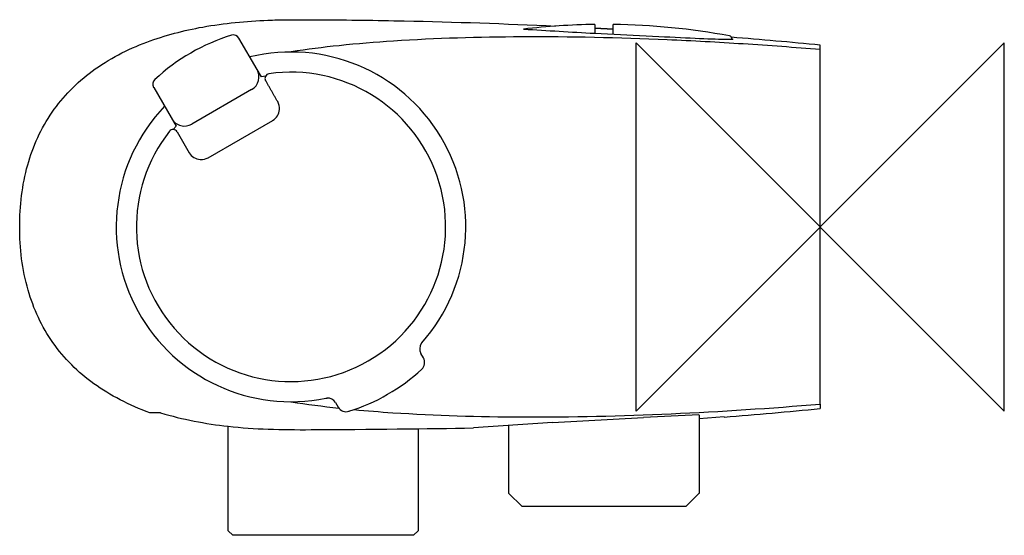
# Model space of a CAD drawing. Header units: millimetres. Extents: x -87 to 20, y -33 to 23.
import ezdxf

# ---------------------------------------------------------------- set-up
doc = ezdxf.new("R2010")
doc.units = ezdxf.units.MM
doc.header["$MEASUREMENT"] = 0
doc.layers.add('ORIGIN', color=6, linetype='Continuous')
doc.layers.add('PLANNING', color=1, linetype='Continuous')

# ---------------------------------------------------------------- blocks, each defined once
blk = doc.blocks.new('241200_r')
at = {"layer": 'ORIGIN'}
for p, q in [((20, 20), (-20, -20)), ((-20, -20), (-20, 20)), ((-20, 20), (20, -20)), ((20, -20), (20, 20))]:
    blk.add_line(p, q, dxfattribs=at)
at = {"layer": 'PLANNING'}
for p, q in [((-24.5, 21.99), (-24.5, 21.02)), ((-22.5, 21.47), (-24.5, 21.58)), ((-24.5, 21.58), (-22.5, 21.47)), ((-22.5, 21), (-22.5, 21.99)), ((-61.19, 17.1), (-63.16, 20.5)), ((-17.54, 20.65), (-24.5, 21.01)), ((-9.62, 20.45), (-9.62, 20.35)), ((0, 19.25), (0, 19.74)), ((0, -19.25), (0, 19.25)), ((-60.72, 16.28), (-61.19, 17.1)), ((-60.28, 16.37), (-60.72, 16.28)), ((-72.42, 15.15), (-69.99, 10.93)), ((-61.78, 14.91), (-68.27, 11.16)), ((-69.99, 10.93), (-70.3, 10.57)), ((-66.51, 7.5), (-59.49, 11.55)), ((-69.86, 10.31), (-68.56, 8.05)), ((-43.36, -12.68), (-43.28, -12.58)), ((-43.11, -14.23), (-43.39, -13.74)), ((-53.72, -18.61), (-53.59, -18.59)), ((-52.65, -19.09), (-52.37, -19.58)), ((0, -19.25), (0, -19.74)), ((-71.67, -20.2), (-72.83, -20.19)), ((-29.08, -21.26), (-19.2, -20.7)), ((-13.17, -20.41), (-13.17, -28.95)), ((-10.45, -20.65), (-13.17, -20.86)), ((-64.32, -33), (-64.32, -21.66)), ((-43.67, -21.93), (-43.67, -33)), ((-33.82, -28.95), (-33.82, -21.56)), ((-33.82, -28.96), (-32.42, -30.35)), ((-14.57, -30.35), (-13.18, -28.96)), ((-32.42, -30.35), (-14.57, -30.35)), ((-63.82, -33.5), (-64.32, -33)), ((-43.67, -33), (-44.18, -33.5)), ((-44.18, -33.5), (-63.82, -33.5))]:
    blk.add_line(p, q, dxfattribs=at)
for centre, radius, start, end in [((-23.5, -53.01), 75, 90.764, 96.6881), ((32.58, 1043), 1023.57, 266.36965, 266.80338), ((-23.5, -53.01), 75, 79.5297, 89.236), ((-57.5, 0), 21.8, 107.2686, 132.7314), ((-63.76, 20.15), 0.7, 30.0001, 107.2686), ((-9.92, 20.45), 0.3, 0, 79.5297), ((-57.6, -578.21), 600.72, 84.49764, 85.42252), ((-57.5, 0), 18.99, 318.511, 103.5874), ((-57.5, 0), 16.8, 141.7875, 98.2126), ((-62.58, 16.3), 1.6, 300, 29.9764), ((-59.83, 16.13), 0.5, 98.2126, 210.0029), ((-71.82, 15.5), 0.7, 132.7314, 210), ((-57.5, 0), 18.99, 136.3661, 281.489), ((-60.22, 12.87), 1.47, 355.4988, 30), ((-60.29, 12.87), 1.54, 301.0399, 355.4988), ((-69.07, 12.55), 1.6, 210.0013, 300.0013), ((-70.31, 10.08), 0.5, 30, 141.7875), ((-67.25, 8.83), 1.52, 210.583, 265.9593), ((-67.25, 8.79), 1.48, 265.9593, 300), ((-42.45, -13.24), 1.07, 148.1397, 207.6635), ((-43.98, -14.73), 1, 312.5526, 30), ((-57.5, 0), 21, 287.4474, 312.5526), ((-39.1, 102.25), 122.64, 261.3738, 263.8203), ((-53.56, -19.66), 1.07, 32.3365, 91.8603), ((-59.38, 22.56), 44.5, 253.9636, 263.619), ((-51.5, -19.08), 1, 210, 287.4474), ((-45.17, 435.88), 457.85, 274.3491, 275.6622), ((-7.01, -413.05), 392.41, 93.2241, 94.4831), ((21.12, -791.37), 771.72, 92.54703, 92.99463)]:
    blk.add_arc(centre, radius, start, end, dxfattribs=at)
for points, knots in [([(-86.98, 0), (-86.98, 2.27), (-86.49, 6.66), (-83.78, 12.64), (-79.17, 17.29), (-73.38, 20.24), (-66.84, 21.93), (-61.7, 22.42), (-58.19, 22.5), (-56.29, 22.5), (-52.04, 22.49), (-42.75, 22.36), (-34.23, 22.07), (-28.75, 21.81)], [84.128052, 84.128052, 84.128052, 84.128052, 90.928705, 97.27074, 103.525698, 110.28201, 116.591033, 123.705729, 125.737751, 127.115735, 129.395673, 138.513349, 154.967841, 154.967841, 154.967841, 154.967841]), ([(0, 19.25), (-2.78, 19.48), (-8.32, 19.89), (-19.14, 20.48), (-31.82, 20.76), (-43.71, 20.43), (-52.06, 19.74), (-55.76, 19.28), (-57.5, 19)], [96.112139, 96.112139, 96.112139, 96.112139, 104.49357, 112.773355, 128.594738, 142.541657, 148.439608, 153.728145, 153.728145, 153.728145, 153.728145]), ([(-9.62, 20.43), (-9.34, 20.37), (-9.5, 20.34), (-11.44, 20.35), (-14.29, 20.48), (-17.54, 20.65)], [-0.7629199, -0.7629199, -0.7629199, -0.7629199, -0.4966205, -0.4966205, 0, 0, 0, 0]), ([(-72.83, -20.19), (-73.94, -19.79), (-76.05, -18.88), (-79.83, -16.6), (-83.68, -12.79), (-86.47, -6.76), (-86.98, -2.31), (-86.98, 0)], [57.631048, 57.631048, 57.631048, 57.631048, 61.164758, 64.505124, 70.835155, 77.177257, 84.128052, 84.128052, 84.128052, 84.128052]), ([(-50.64, -19.84), (-49.24, -19.98), (-43.18, -20.45), (-26.27, -20.92), (-10.78, -20.14), (0, -19.25)], [6.908629, 6.908629, 6.908629, 6.908629, 11.126, 25.159066, 57.612467, 57.612467, 57.612467, 57.612467]), ([(-64.32, -21.66), (-61.47, -21.99), (-58.56, -22.04), (-48.88, -22), (-42.71, -21.92), (-37.68, -21.84)], [0.2625742, 0.2625742, 0.2625742, 0.2625742, 0.5091133, 0.5091133, 1, 1, 1, 1])]:
    blk.add_open_spline(points, degree=3, knots=knots, dxfattribs=at)
blk.add_open_spline([(-58.95, 13.6), (-59.6, 14.74), (-60.26, 15.88)], degree=2, dxfattribs=at)

msp = doc.modelspace()

# ---------------------------------------------------------------- block references
msp.add_blockref('241200_r', (0, 0))

doc.saveas('drawing.dxf')
